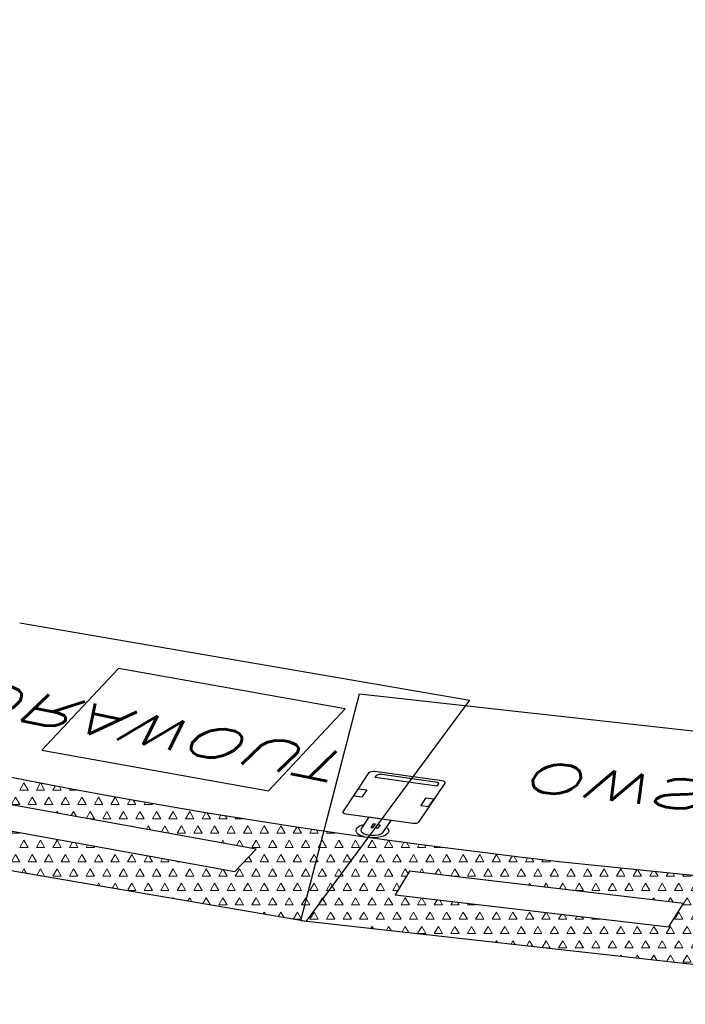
# Model space of a CAD drawing. Extents: x -82582065 to 310651827, y -37687100 to 142977471.
# Tile 81 of 122: x 3943313 to 4980720, y -11007888 to -9472655. Entities that reach past the tile are written whole.
import ezdxf
from ezdxf.enums import TextEntityAlignment as Align

# ---------------------------------------------------------------- set-up
doc = ezdxf.new("R2010")
doc.units = 0
doc.header["$LTSCALE"] = 100
doc.header["$MEASUREMENT"] = 0
doc.linetypes.add('HIDDEN', pattern=[0.375, 0.25, -0.125])
doc.layers.add('AM_8', color=1, linetype='Continuous', lineweight=15)
for name, color, linetype in [('DIM', 2, 'Continuous'), ('PNLTXT', 7, 'Continuous'), ('WALL', 4, 'Continuous'), ('WALLH', 2, 'Continuous')]:
    doc.layers.add(name, color=color, linetype=linetype)
doc.styles.add('ROMANC', font='ROMANC.SHX')
doc.styles.add('ROMANS', font='romans')
doc.dimstyles.new('GS', dxfattribs={"dimscale": 100, "dimtxt": 2.5, "dimasz": 3, "dimexe": 1, "dimexo": 1, "dimgap": 1, "dimtad": 1, "dimdec": 0, "dimzin": 0, "dimdsep": 46, "dimtxsty": 'ROMANS', "dimcen": 0.09, "dimclrd": 4, "dimclre": 8, "dimclrt": 3, "dimadec": 0, "dimazin": 0, "dimtfac": 1, "dimtdec": 0, "dimtofl": 0, "dimtmove": 0, "dimatfit": 3, "dimfxl": 1, "dimtolj": 1, "dimtzin": 0, "dimarcsym": 0})
doc.dimstyles.new('STANDARD$0', dxfattribs={"dimtxt": 250, "dimasz": 200, "dimexe": 0, "dimexo": 0, "dimgap": 100, "dimtad": 1, "dimdec": 0, "dimlfac": 0.01, "dimzin": 0, "dimdsep": 46, "dimtxsty": 'ROMANS', "dimcen": 0.09, "dimclrd": 4, "dimclre": 8, "dimclrt": 3, "dimadec": 0, "dimazin": 0, "dimtfac": 1, "dimtdec": 0, "dimtmove": 0, "dimatfit": 3, "dimfxl": 1, "dimtolj": 1, "dimtzin": 0, "dimarcsym": 0})
pattern_1 = [(59.99999999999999, (2001.519523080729, 59610.15773752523), (-18.74999996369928, 32.47595262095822), [18.75, -18.75]), (120, (2001.519523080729, 59610.15773752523), (-37.49999996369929, 2.095823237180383e-08), [18.74999999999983, -18.74999999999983]), (0, (1992.144523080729, 59626.39571382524), (18.75, 32.4759526), [18.75, -18.75])]

# ---------------------------------------------------------------- blocks, each defined once
blk = doc.blocks.new('*D179')
at = {"layer": 'Defpoints', "color": 0, "linetype": 'Continuous', "transparency": 16777216}
for p in [(119148.4294232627, 39244.80395077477), (119148.4294185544, 27244.48555021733), (119148.4294185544, 27244.48555021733)]:
    blk.add_point(p, dxfattribs=at)
at = {"layer": 'DIM', "linetype": 'Continuous', "lineweight": -2, "transparency": 16777216}
blk.add_line((119148.4294232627, 39244.80395077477), (119148.4294185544, 39244.80395077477), dxfattribs=at)
at = {"layer": 'DIM', "color": 4, "linetype": 'Continuous', "lineweight": -2, "transparency": 16777216}
blk.add_line((119148.4294185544, 38844.80395077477), (119148.4294185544, 27644.48555021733), dxfattribs=at)
at = {"layer": 'DIM', "color": 4, "linetype": 'Continuous', "transparency": 16777216}
for points in [[(119081.7627518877, 38844.80395077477), (119215.096085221, 38844.80395077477), (119148.4294185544, 39244.80395077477)], [(119081.7627518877, 27644.48555021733), (119215.096085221, 27644.48555021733), (119148.4294185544, 27244.48555021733)]]:
    blk.add_solid(points, dxfattribs=at)
at = {"layer": 'DIM', "linetype": 'Continuous', "transparency": 16777216, "insert": (118748.4294185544, 33244.64475049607), "char_height": 500, "attachment_point": 5, "rotation": 90, "style": 'ROMANC'}
blk.add_mtext('\\A1;12000', dxfattribs=at)
blk = doc.blocks.new('*D185')
at = {"color": 1, "lineweight": -2, "transparency": 16777216}
for p, q in [((98708.01716920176, 33868.98947095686), (98371.7231660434, 33736.80438293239)), ((98387.51929139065, 33700.03421942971), (98572.54542384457, 33229.30654733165)), ((98797.2367933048, 32657.66596941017), (98616.20420314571, 33118.23361252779)), ((99147.00020696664, 32752.16634593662), (98810.70620380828, 32619.98125791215))]:
    blk.add_line(p, q, dxfattribs=at)
at = {"color": 1, "transparency": 16777216}
for points in [[(98393.72386430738, 33702.47301408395), (98381.31471847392, 33697.59542477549), (98372.88652346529, 33737.26165693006)], [(98803.44136622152, 32660.1047640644), (98791.03222038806, 32655.22717475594), (98811.86956123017, 32620.43853190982)]]:
    blk.add_solid(points, dxfattribs=at)
at = {"layer": 'Defpoints', "color": 0, "transparency": 16777216}
for p in [(98709.87854107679, 33869.72110935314), (99148.86157884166, 32752.8979843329), (98811.86956123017, 32620.43853190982)]:
    blk.add_point(p, dxfattribs=at)
at = {"color": 3, "transparency": 16777216, "insert": (98594.37481349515, 33173.77007992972), "char_height": 80, "attachment_point": 5, "rotation": 291.458006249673, "style": 'ROMANS'}
blk.add_mtext('12', dxfattribs=at)
blk = doc.blocks.new('*D183')
at = {"layer": 'Defpoints', "color": 0, "transparency": 16777216}
for p in [(102132.5305390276, 36899.60568941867), (102053.7197539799, 34620.72110933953), (102149.6368370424, 34620.72110933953)]:
    blk.add_point(p, dxfattribs=at)
at = {"layer": 'WALL', "color": 8, "lineweight": -2, "transparency": 16777216}
for p, q in [((102232.5305390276, 36899.60568941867), (102249.6368370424, 36899.60568941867)), ((102153.7197539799, 34620.72110933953), (102249.6368370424, 34620.72110933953))]:
    blk.add_line(p, q, dxfattribs=at)
at = {"layer": 'WALL', "color": 4, "lineweight": -2, "transparency": 16777216}
blk.add_line((102149.6368370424, 36599.60568941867), (102149.6368370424, 34920.72110933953), dxfattribs=at)
at = {"layer": 'WALL', "color": 4, "transparency": 16777216}
for points in [[(102099.6368370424, 36599.60568941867), (102199.6368370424, 36599.60568941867), (102149.6368370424, 36899.60568941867)], [(102099.6368370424, 34920.72110933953), (102199.6368370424, 34920.72110933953), (102149.6368370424, 34620.72110933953)]]:
    blk.add_solid(points, dxfattribs=at)
at = {"layer": 'WALL', "color": 3, "transparency": 16777216, "insert": (101924.6368370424, 35961.66539136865), "char_height": 250, "attachment_point": 5, "rotation": 90, "style": 'ROMANS'}
blk.add_mtext('\\A1;2000', dxfattribs=at)
blk = doc.blocks.new('*D184')
at = {"layer": 'Defpoints', "color": 0, "transparency": 16777216}
for p in [(105670.0027393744, 35072.77286541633), (98658.00273937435, 33869.72110934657), (105670.0027393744, 33869.72110934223)]:
    blk.add_point(p, dxfattribs=at)
at = {"layer": 'WALL', "color": 8, "lineweight": -2, "transparency": 16777216}
for p, q in [((98658.00273937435, 33969.72110934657), (98658.00273937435, 35172.77286541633)), ((105670.0027393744, 33969.72110934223), (105670.0027393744, 35172.77286541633))]:
    blk.add_line(p, q, dxfattribs=at)
at = {"layer": 'WALL', "color": 4, "lineweight": -2, "transparency": 16777216}
blk.add_line((98958.00273937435, 35072.77286541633), (105370.0027393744, 35072.77286541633), dxfattribs=at)
at = {"layer": 'WALL', "color": 4, "transparency": 16777216}
for points in [[(98958.00273937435, 35122.77286541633), (98958.00273937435, 35022.77286541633), (98658.00273937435, 35072.77286541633)], [(105370.0027393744, 35122.77286541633), (105370.0027393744, 35022.77286541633), (105670.0027393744, 35072.77286541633)]]:
    blk.add_solid(points, dxfattribs=at)
at = {"layer": 'WALL', "color": 3, "transparency": 16777216, "insert": (102334.0027393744, 35297.77286541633), "char_height": 250, "attachment_point": 5, "style": 'ROMANS'}
blk.add_mtext('\\A1;7000', dxfattribs=at)
blk = doc.blocks.new('*D181')
at = {"layer": 'Defpoints', "color": 0, "transparency": 16777216}
for p in [(102562.7475536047, 33446.46194155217), (102189.9406402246, 31446.46194155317), (102569.4142202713, 31446.46194155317)]:
    blk.add_point(p, dxfattribs=at)
at = {"layer": 'WALL', "color": 8, "lineweight": -2, "transparency": 16777216}
for p, q in [((102462.7475536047, 33446.46194155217), (102089.9406402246, 33446.46194155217)), ((102469.4142202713, 31446.46194155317), (102089.9406402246, 31446.46194155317))]:
    blk.add_line(p, q, dxfattribs=at)
at = {"layer": 'WALL', "color": 4, "lineweight": -2, "transparency": 16777216}
blk.add_line((102189.9406402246, 33146.46194155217), (102189.9406402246, 31746.46194155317), dxfattribs=at)
at = {"layer": 'WALL', "color": 4, "transparency": 16777216}
for points in [[(102139.9406402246, 33146.46194155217), (102239.9406402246, 33146.46194155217), (102189.9406402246, 33446.46194155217)], [(102139.9406402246, 31746.46194155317), (102239.9406402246, 31746.46194155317), (102189.9406402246, 31446.46194155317)]]:
    blk.add_solid(points, dxfattribs=at)
at = {"layer": 'WALL', "color": 3, "transparency": 16777216, "insert": (101964.9406402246, 32378.29791600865), "char_height": 250, "attachment_point": 5, "rotation": 90, "style": 'ROMANS'}
blk.add_mtext('\\A1;2000', dxfattribs=at)
blk = doc.blocks.new('*D220')
at = {"layer": 'Defpoints', "color": 0, "transparency": 16777216}
for p in [(103632.5305389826, 31446.46194155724), (103632.530538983, 30696.46194155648), (104134.6909806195, 30696.46194155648)]:
    blk.add_point(p, dxfattribs=at)
at = {"layer": 'WALLH', "color": 4, "lineweight": -2, "transparency": 16777216}
for p, q in [((104134.6909806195, 31746.46194155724), (104134.6909806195, 32046.46194155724)), ((104134.6909806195, 30396.46194155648), (104134.6909806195, 30096.46194155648))]:
    blk.add_line(p, q, dxfattribs=at)
at = {"layer": 'WALLH', "color": 8, "lineweight": -2, "transparency": 16777216}
for p, q in [((103732.5305389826, 31446.46194155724), (104234.6909806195, 31446.46194155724)), ((103732.530538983, 30696.46194155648), (104234.6909806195, 30696.46194155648))]:
    blk.add_line(p, q, dxfattribs=at)
at = {"layer": 'WALLH', "color": 4, "transparency": 16777216}
for points in [[(104084.6909806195, 31746.46194155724), (104184.6909806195, 31746.46194155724), (104134.6909806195, 31446.46194155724)], [(104084.6909806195, 30396.46194155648), (104184.6909806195, 30396.46194155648), (104134.6909806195, 30696.46194155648)]]:
    blk.add_solid(points, dxfattribs=at)
at = {"layer": 'WALLH', "color": 3, "transparency": 16777216, "insert": (103909.6909806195, 31071.46194155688), "char_height": 250, "attachment_point": 5, "rotation": 90, "style": 'ROMANS'}
blk.add_mtext('\\A1;750', dxfattribs=at)
blk = doc.blocks.new('*D226')
at = {"layer": 'Defpoints', "color": 0, "transparency": 16777216}
for p in [(96632.53053942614, 33895.51530178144), (96632.53053942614, 33895.51530178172), (98709.87854107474, 33869.72110934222)]:
    blk.add_point(p, dxfattribs=at)
at = {"layer": 'WALLH', "color": 8, "lineweight": -2, "transparency": 16777216}
for p, q in [((96632.53053942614, 33995.51530178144), (96632.53053942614, 33995.51530178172)), ((98709.87854107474, 33969.72110934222), (98709.87854107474, 33995.51530178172))]:
    blk.add_line(p, q, dxfattribs=at)
at = {"layer": 'WALLH', "color": 4, "lineweight": -2, "transparency": 16777216}
blk.add_line((98409.87854107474, 33895.51530178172), (96932.53053942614, 33895.51530178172), dxfattribs=at)
at = {"layer": 'WALLH', "color": 4, "transparency": 16777216}
for points in [[(96932.53053942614, 33945.51530178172), (96932.53053942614, 33845.51530178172), (96632.53053942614, 33895.51530178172)], [(98409.87854107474, 33945.51530178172), (98409.87854107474, 33845.51530178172), (98709.87854107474, 33895.51530178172)]]:
    blk.add_solid(points, dxfattribs=at)
at = {"layer": 'WALLH', "color": 3, "transparency": 16777216, "insert": (97671.20454025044, 34120.51530178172), "char_height": 250, "attachment_point": 5, "style": 'ROMANS'}
blk.add_mtext('\\A1;2077', dxfattribs=at)
blk = doc.blocks.new('*D229')
at = {"layer": 'Defpoints', "color": 0, "transparency": 16777216}
for p in [(95687.7468186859, 34146.21228561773), (95782.45828431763, 34146.21228561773), (95782.45828433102, 31776.21228561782)]:
    blk.add_point(p, dxfattribs=at)
at = {"layer": 'DIM', "color": 8, "lineweight": -2, "transparency": 16777216}
for p, q in [((95682.45828431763, 34146.21228561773), (95587.7468186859, 34146.21228561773)), ((95682.45828433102, 31776.21228561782), (95587.74681868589, 31776.21228561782))]:
    blk.add_line(p, q, dxfattribs=at)
at = {"layer": 'DIM', "color": 4, "lineweight": -2, "transparency": 16777216}
blk.add_line((95687.74681868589, 32026.21228561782), (95687.7468186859, 33896.21228561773), dxfattribs=at)
at = {"layer": 'DIM', "color": 4, "transparency": 16777216}
for points in [[(95646.08015201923, 33896.21228561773), (95729.41348535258, 33896.21228561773), (95687.7468186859, 34146.21228561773)], [(95646.08015201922, 32026.21228561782), (95729.41348535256, 32026.21228561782), (95687.74681868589, 31776.21228561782)]]:
    blk.add_solid(points, dxfattribs=at)
at = {"layer": 'DIM', "color": 3, "transparency": 16777216, "insert": (95480.60431868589, 32961.21228561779), "char_height": 250, "attachment_point": 5, "rotation": 90, "style": 'ROMANS'}
blk.add_mtext('\\A1;{\\H0.85714x;2370}', dxfattribs=at)
blk = doc.blocks.new('*D230')
at = {"layer": 'Defpoints', "color": 0, "transparency": 16777216}
for p in [(93212.53053926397, 33916.212285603), (96517.53053924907, 33679.74174487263), (93212.53053926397, 33625.23390964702)]:
    blk.add_point(p, dxfattribs=at)
at = {"layer": 'DIM', "color": 8, "lineweight": -2, "transparency": 16777216}
for p, q in [((93212.53053926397, 33816.212285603), (93212.53053926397, 33525.23390964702)), ((96517.53053924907, 33579.74174487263), (96517.53053924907, 33525.23390964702))]:
    blk.add_line(p, q, dxfattribs=at)
at = {"layer": 'DIM', "color": 4, "lineweight": -2, "transparency": 16777216}
blk.add_line((96267.53053924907, 33625.23390964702), (93462.53053926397, 33625.23390964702), dxfattribs=at)
at = {"layer": 'DIM', "color": 4, "transparency": 16777216}
for points in [[(93462.53053926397, 33666.90057631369), (93462.53053926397, 33583.56724298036), (93212.53053926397, 33625.23390964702)], [(96267.53053924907, 33666.90057631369), (96267.53053924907, 33583.56724298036), (96517.53053924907, 33625.23390964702)]]:
    blk.add_solid(points, dxfattribs=at)
at = {"layer": 'DIM', "color": 3, "transparency": 16777216, "insert": (94865.03053925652, 33832.37640964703), "char_height": 250, "attachment_point": 5, "style": 'ROMANS'}
blk.add_mtext('\\A1;{\\H0.85714x;3305}', dxfattribs=at)
blk = doc.blocks.new('*D239')
at = {"layer": 'Defpoints', "color": 0, "transparency": 16777216}
for p in [(109836.340872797, 34601.66865986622), (109836.340872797, 32801.66865986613), (109850.2942636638, 32801.66865986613)]:
    blk.add_point(p, dxfattribs=at)
at = {"layer": 'DIM', "color": 8, "lineweight": -2, "transparency": 16777216}
for p, q in [((109936.340872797, 34601.66865986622), (109950.2942636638, 34601.66865986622)), ((109936.340872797, 32801.66865986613), (109950.2942636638, 32801.66865986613))]:
    blk.add_line(p, q, dxfattribs=at)
at = {"layer": 'DIM', "color": 4, "lineweight": -2, "transparency": 16777216}
blk.add_line((109850.2942636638, 34351.66865986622), (109850.2942636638, 33051.66865986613), dxfattribs=at)
at = {"layer": 'DIM', "color": 4, "transparency": 16777216}
for points in [[(109808.6275969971, 34351.66865986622), (109891.9609303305, 34351.66865986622), (109850.2942636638, 34601.66865986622)], [(109808.6275969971, 33051.66865986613), (109891.9609303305, 33051.66865986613), (109850.2942636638, 32801.66865986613)]]:
    blk.add_solid(points, dxfattribs=at)
at = {"layer": 'DIM', "color": 3, "transparency": 16777216, "insert": (109625.2942636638, 33701.66865986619), "char_height": 250, "attachment_point": 5, "rotation": 90, "style": 'ROMANS'}
blk.add_mtext('\\A1;1800', dxfattribs=at)
blk = doc.blocks.new('*D240')
at = {"layer": 'Defpoints', "color": 0, "transparency": 16777216}
for p in [(110919.7905086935, 39226.900810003), (110677.3937498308, 34701.66865986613), (110919.7905086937, 34701.66865986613)]:
    blk.add_point(p, dxfattribs=at)
at = {"layer": 'DIM', "color": 8, "lineweight": -2, "transparency": 16777216}
for p, q in [((110819.7905086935, 39226.900810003), (110577.3937498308, 39226.900810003)), ((110819.7905086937, 34701.66865986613), (110577.3937498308, 34701.66865986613))]:
    blk.add_line(p, q, dxfattribs=at)
at = {"layer": 'DIM', "color": 4, "lineweight": -2, "transparency": 16777216}
blk.add_line((110677.3937498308, 38976.900810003), (110677.3937498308, 34951.66865986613), dxfattribs=at)
at = {"layer": 'DIM', "color": 4, "transparency": 16777216}
for points in [[(110635.7270831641, 38976.900810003), (110719.0604164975, 38976.900810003), (110677.3937498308, 39226.900810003)], [(110635.7270831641, 34951.66865986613), (110719.0604164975, 34951.66865986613), (110677.3937498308, 34701.66865986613)]]:
    blk.add_solid(points, dxfattribs=at)
at = {"layer": 'DIM', "color": 3, "transparency": 16777216, "insert": (110452.3937498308, 36964.28473493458), "char_height": 250, "attachment_point": 5, "rotation": 90, "style": 'ROMANS'}
blk.add_mtext('\\A1;4525', dxfattribs=at)
blk = doc.blocks.new('*D241')
at = {"layer": 'Defpoints', "color": 0, "transparency": 16777216}
for p in [(110987.7603129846, 32701.66865986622), (110788.8035883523, 28251.90005992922), (110987.7591182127, 28251.90005992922)]:
    blk.add_point(p, dxfattribs=at)
at = {"layer": 'DIM', "color": 8, "lineweight": -2, "transparency": 16777216}
for p, q in [((110887.7603129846, 32701.66865986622), (110688.8035883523, 32701.66865986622)), ((110887.7591182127, 28251.90005992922), (110688.8035883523, 28251.90005992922))]:
    blk.add_line(p, q, dxfattribs=at)
at = {"layer": 'DIM', "color": 4, "lineweight": -2, "transparency": 16777216}
blk.add_line((110788.8035883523, 32451.66865986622), (110788.8035883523, 28501.90005992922), dxfattribs=at)
at = {"layer": 'DIM', "color": 4, "transparency": 16777216}
for points in [[(110747.1369216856, 32451.66865986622), (110830.470255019, 32451.66865986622), (110788.8035883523, 32701.66865986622)], [(110747.1369216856, 28501.90005992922), (110830.470255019, 28501.90005992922), (110788.8035883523, 28251.90005992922)]]:
    blk.add_solid(points, dxfattribs=at)
at = {"layer": 'DIM', "color": 3, "transparency": 16777216, "insert": (110563.8035883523, 30476.78435989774), "char_height": 250, "attachment_point": 5, "rotation": 90, "style": 'ROMANS'}
blk.add_mtext('\\A1;4450', dxfattribs=at)
blk = doc.blocks.new('*D249')
at = {"layer": 'Defpoints', "color": 0, "transparency": 16777216}
for p in [(91617.5628943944, 35586.90084637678), (96517.53053925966, 35569.96349990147), (96517.53053925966, 34881.23507471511)]:
    blk.add_point(p, dxfattribs=at)
at = {"layer": 'WALLH', "color": 8, "lineweight": -2, "transparency": 16777216}
for p, q in [((91617.5628943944, 35486.90084637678), (91617.5628943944, 34781.23507471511)), ((96517.53053925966, 35469.96349990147), (96517.53053925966, 34781.23507471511))]:
    blk.add_line(p, q, dxfattribs=at)
at = {"layer": 'WALLH', "color": 4, "lineweight": -2, "transparency": 16777216}
blk.add_line((91917.5628943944, 34881.23507471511), (96217.53053925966, 34881.23507471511), dxfattribs=at)
at = {"layer": 'WALLH', "color": 4, "transparency": 16777216}
for points in [[(91917.5628943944, 34931.23507471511), (91917.5628943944, 34831.23507471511), (91617.5628943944, 34881.23507471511)], [(96217.53053925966, 34931.23507471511), (96217.53053925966, 34831.23507471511), (96517.53053925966, 34881.23507471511)]]:
    blk.add_solid(points, dxfattribs=at)
at = {"layer": 'WALLH', "color": 3, "transparency": 16777216, "insert": (94067.54671682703, 35106.23507471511), "char_height": 250, "attachment_point": 5, "style": 'ROMANS'}
blk.add_mtext('\\A1;4900', dxfattribs=at)
blk = doc.blocks.new('*D250')
at = {"layer": 'Defpoints', "color": 0, "transparency": 16777216}
for p in [(107957.5305389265, 34601.66865982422), (105691.4115281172, 33624.32567901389), (105707.4220183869, 33587.2029113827)]:
    blk.add_point(p, dxfattribs=at)
at = {"layer": 'WALLH', "color": 8, "lineweight": -2, "transparency": 16777216}
for p, q in [((107997.1328667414, 34509.84461269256), (108013.1433570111, 34472.72184506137)), ((105731.0138559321, 33532.50163188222), (105747.0243462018, 33495.37886425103))]:
    blk.add_line(p, q, dxfattribs=at)
at = {"layer": 'WALLH', "color": 4, "lineweight": -2, "transparency": 16777216}
blk.add_line((107698.0688878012, 34445.73890874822), (105982.8941597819, 33706.0098948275), dxfattribs=at)
at = {"layer": 'WALLH', "color": 4, "transparency": 16777216}
for points in [[(107678.2677238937, 34491.65093231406), (107717.8700517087, 34399.82688518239), (107973.5410291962, 34564.54589219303)], [(105963.0929958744, 33751.92191839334), (106002.6953236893, 33660.09787126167), (105707.4220183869, 33587.2029113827)]]:
    blk.add_solid(points, dxfattribs=at)
at = {"layer": 'WALLH', "color": 3, "transparency": 16777216, "insert": (106751.3762862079, 34282.47850783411), "char_height": 250, "attachment_point": 5, "rotation": 23.329808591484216, "style": 'ROMANS'}
blk.add_mtext('\\A1;2468', dxfattribs=at)
blk = doc.blocks.new('*D251')
at = {"layer": 'Defpoints', "color": 0, "transparency": 16777216}
for p in [(105630.3595833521, 33250.72086035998), (105620.5815166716, 33200.04909518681), (107957.5305389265, 32801.64961323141)]:
    blk.add_point(p, dxfattribs=at)
at = {"layer": 'WALLH', "color": 8, "lineweight": -2, "transparency": 16777216}
for p, q in [((105611.4122552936, 33152.53227263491), (105601.6341886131, 33101.86050746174)), ((107938.583210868, 32703.46102550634), (107928.8051441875, 32652.78926033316))]:
    blk.add_line(p, q, dxfattribs=at)
at = {"layer": 'WALLH', "color": 4, "lineweight": -2, "transparency": 16777216}
blk.add_line((107653.1867090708, 32807.81983223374), (105915.1472798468, 33143.20711101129), dxfattribs=at)
at = {"layer": 'WALLH', "color": 4, "transparency": 16777216}
for points in [[(105924.6209438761, 33192.30140487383), (105905.6736158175, 33094.11281714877), (105620.5815166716, 33200.04909518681)], [(107662.6603731, 32856.91412609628), (107643.7130450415, 32758.72553837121), (107947.752472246, 32750.97784805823)]]:
    blk.add_solid(points, dxfattribs=at)
at = {"layer": 'WALLH', "color": 3, "transparency": 16777216, "insert": (106826.7984825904, 33196.43779400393), "char_height": 250, "attachment_point": 5, "rotation": 349.07795294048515, "style": 'ROMANS'}
blk.add_mtext('\\A1;2370', dxfattribs=at)
blk = doc.blocks.new('*D254')
at = {"layer": 'Defpoints', "color": 0, "linetype": 'Continuous', "transparency": 16777216}
for p in [(25611.71421337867, 41272.59258661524), (25611.71420867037, 29272.2741860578), (25611.71420867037, 29272.2741860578)]:
    blk.add_point(p, dxfattribs=at)
at = {"layer": 'DIM', "linetype": 'Continuous', "lineweight": -2, "transparency": 16777216}
blk.add_line((25611.71421337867, 41272.59258661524), (25611.71420867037, 41272.59258661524), dxfattribs=at)
at = {"layer": 'DIM', "color": 4, "linetype": 'Continuous', "lineweight": -2, "transparency": 16777216}
blk.add_line((25611.71420867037, 40872.59258661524), (25611.71420867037, 29672.2741860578), dxfattribs=at)
at = {"layer": 'DIM', "color": 4, "linetype": 'Continuous', "transparency": 16777216}
for points in [[(25545.0475420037, 40872.59258661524), (25678.38087533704, 40872.59258661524), (25611.71420867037, 41272.59258661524)], [(25545.0475420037, 29672.2741860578), (25678.38087533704, 29672.2741860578), (25611.71420867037, 29272.2741860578)]]:
    blk.add_solid(points, dxfattribs=at)
at = {"layer": 'DIM', "linetype": 'Continuous', "transparency": 16777216, "insert": (25211.71420867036, 35272.43338633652), "char_height": 500, "attachment_point": 5, "rotation": 90, "style": 'ROMANC'}
blk.add_mtext('\\A1;12000', dxfattribs=at)
blk = doc.blocks.new('A$C291670A8')
for p, q in [((-500, 0), (500, 0)), ((-500, 0), (-425, -1200)), ((500, 0), (425, -1200)), ((-425, -1200), (425, -1200))]:
    blk.add_line(p, q)
blk = doc.blocks.new('A$C166273C7')
blk.add_lwpolyline([(33.51484912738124, -28.96049908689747), (50.95738277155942, -90.67677140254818), (0.4655785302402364, -104.9469948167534), (-16.97695511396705, -43.23072250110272), (-15.4971697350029, -42.81249882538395)])
for points in [[(5.494093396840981, -52.87205719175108), (10.21089829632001, -51.53897233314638), (15.54029967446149, -70.39579631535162), (10.82349477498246, -71.72888117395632)], [(20.89452297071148, -48.51951772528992), (16.17771807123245, -49.85260258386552), (21.50711944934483, -68.70942656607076), (26.22392434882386, -67.37634170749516)], [(146.9588466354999, -203.7343458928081), (128.2668578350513, -209.0171608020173), (117.3954078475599, -170.5511109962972), (136.0873966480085, -165.2682960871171)], [(-24.02330772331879, -252.0581001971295), (-5.331318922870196, -246.7752852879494), (-16.20276891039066, -208.3092354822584), (-34.89475771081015, -213.5920503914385)]]:
    blk.add_lwpolyline(points, close=True)
for points in [[(100.6453793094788, -76.63372377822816), (-51.09066684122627, -119.5180554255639, 0.4142135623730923), (-57.99400961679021, -131.8608208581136), (-0.01863654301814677, -336.9929412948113, 0.4142135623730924), (12.32412888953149, -343.8962840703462), (164.0601750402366, -301.0119524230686, 0.414213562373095), (170.9635178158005, -288.6691869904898), (112.9881447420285, -83.5370665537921, 0.414213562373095)], [(28.51773200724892, -328.92786299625), (149.4040092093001, -294.7624333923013, 0.414213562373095), (156.307351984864, -282.4196679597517), (153.4042268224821, -272.1476474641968), (13.27184141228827, -311.7524997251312), (16.17496657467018, -322.0245202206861, 0.414213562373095)]]:
    blk.add_lwpolyline(points, format="xyb", close=True)
for radius, start, end in [(37.00000000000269, 329.2748023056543, 238.909500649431), (25.46593749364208, 15.78159446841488, 195.7815944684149)]:
    blk.add_arc((9.008839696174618, -35.88649895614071), radius, start, end)
blk = doc.blocks.new('*D256')
at = {"layer": 'Defpoints', "color": 0, "transparency": 16777216}
for p in [(8595.815329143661, 38927.39432525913), (8517.004544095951, 36648.50974518), (8612.921627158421, 36648.50974518)]:
    blk.add_point(p, dxfattribs=at)
at = {"layer": 'WALL', "color": 8, "lineweight": -2, "transparency": 16777216}
for p, q in [((8695.815329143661, 38927.39432525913), (8712.921627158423, 38927.39432525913)), ((8617.004544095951, 36648.50974518), (8712.921627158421, 36648.50974518))]:
    blk.add_line(p, q, dxfattribs=at)
at = {"layer": 'WALL', "color": 4, "lineweight": -2, "transparency": 16777216}
blk.add_line((8612.921627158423, 38627.39432525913), (8612.921627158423, 36948.50974518), dxfattribs=at)
at = {"layer": 'WALL', "color": 4, "transparency": 16777216}
for points in [[(8562.921627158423, 38627.39432525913), (8662.921627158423, 38627.39432525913), (8612.921627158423, 38927.39432525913)], [(8562.921627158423, 36948.50974518), (8662.921627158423, 36948.50974518), (8612.921627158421, 36648.50974518)]]:
    blk.add_solid(points, dxfattribs=at)
at = {"layer": 'WALL', "color": 3, "transparency": 16777216, "insert": (8387.921627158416, 37989.45402720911), "char_height": 250, "attachment_point": 5, "rotation": 90, "style": 'ROMANS'}
blk.add_mtext('\\A1;2000', dxfattribs=at)
blk = doc.blocks.new('*D257')
at = {"layer": 'Defpoints', "color": 0, "transparency": 16777216}
for p in [(12133.28752949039, 37100.56150125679), (5121.287529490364, 35897.50974518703), (12133.28752949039, 35897.5097451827)]:
    blk.add_point(p, dxfattribs=at)
at = {"layer": 'WALL', "color": 8, "lineweight": -2, "transparency": 16777216}
for p, q in [((5121.287529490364, 35997.50974518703), (5121.287529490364, 37200.56150125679)), ((12133.28752949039, 35997.5097451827), (12133.28752949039, 37200.56150125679))]:
    blk.add_line(p, q, dxfattribs=at)
at = {"layer": 'WALL', "color": 4, "lineweight": -2, "transparency": 16777216}
blk.add_line((5421.287529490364, 37100.56150125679), (11833.28752949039, 37100.56150125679), dxfattribs=at)
at = {"layer": 'WALL', "color": 4, "transparency": 16777216}
for points in [[(5421.287529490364, 37150.56150125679), (5421.287529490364, 37050.56150125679), (5121.287529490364, 37100.56150125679)], [(11833.28752949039, 37150.56150125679), (11833.28752949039, 37050.56150125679), (12133.28752949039, 37100.56150125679)]]:
    blk.add_solid(points, dxfattribs=at)
at = {"layer": 'WALL', "color": 3, "transparency": 16777216, "insert": (8797.287529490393, 37325.56150125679), "char_height": 250, "attachment_point": 5, "style": 'ROMANS'}
blk.add_mtext('\\A1;7000', dxfattribs=at)
blk = doc.blocks.new('*D258')
at = {"layer": 'Defpoints', "color": 0, "transparency": 16777216}
for p in [(9026.032343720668, 35474.25057739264), (8653.225430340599, 33474.25057739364), (9032.69901038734, 33474.25057739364)]:
    blk.add_point(p, dxfattribs=at)
at = {"layer": 'WALL', "color": 8, "lineweight": -2, "transparency": 16777216}
for p, q in [((8926.032343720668, 35474.25057739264), (8553.225430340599, 35474.25057739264)), ((8932.69901038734, 33474.25057739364), (8553.225430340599, 33474.25057739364))]:
    blk.add_line(p, q, dxfattribs=at)
at = {"layer": 'WALL', "color": 4, "lineweight": -2, "transparency": 16777216}
blk.add_line((8653.225430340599, 35174.25057739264), (8653.225430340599, 33774.25057739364), dxfattribs=at)
at = {"layer": 'WALL', "color": 4, "transparency": 16777216}
for points in [[(8603.225430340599, 35174.25057739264), (8703.225430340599, 35174.25057739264), (8653.225430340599, 35474.25057739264)], [(8603.225430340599, 33774.25057739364), (8703.225430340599, 33774.25057739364), (8653.225430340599, 33474.25057739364)]]:
    blk.add_solid(points, dxfattribs=at)
at = {"layer": 'WALL', "color": 3, "transparency": 16777216, "insert": (8428.225430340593, 34406.08655184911), "char_height": 250, "attachment_point": 5, "rotation": 90, "style": 'ROMANS'}
blk.add_mtext('\\A1;2000', dxfattribs=at)
blk = doc.blocks.new('*D292')
at = {"layer": 'Defpoints', "color": 0, "transparency": 16777216}
for p in [(7095.815329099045, 32724.25057739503), (10095.81532909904, 32724.25057739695), (10095.81532909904, 31817.1382656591)]:
    blk.add_point(p, dxfattribs=at)
at = {"layer": 'WALLH', "color": 8, "lineweight": -2, "transparency": 16777216}
for p, q in [((7095.815329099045, 32624.25057739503), (7095.815329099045, 31717.1382656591)), ((10095.81532909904, 32624.25057739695), (10095.81532909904, 31717.1382656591))]:
    blk.add_line(p, q, dxfattribs=at)
at = {"layer": 'WALLH', "color": 4, "lineweight": -2, "transparency": 16777216}
blk.add_line((7395.815329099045, 31817.1382656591), (9795.815329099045, 31817.1382656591), dxfattribs=at)
at = {"layer": 'WALLH', "color": 4, "transparency": 16777216}
for points in [[(7395.815329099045, 31867.1382656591), (7395.815329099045, 31767.1382656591), (7095.815329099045, 31817.1382656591)], [(9795.815329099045, 31867.1382656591), (9795.815329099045, 31767.1382656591), (10095.81532909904, 31817.1382656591)]]:
    blk.add_solid(points, dxfattribs=at)
at = {"layer": 'WALLH', "color": 3, "transparency": 16777216, "insert": (9119.035900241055, 32042.1382656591), "char_height": 250, "attachment_point": 5, "style": 'ROMANS'}
blk.add_mtext('\\A1;3000', dxfattribs=at)
blk = doc.blocks.new('*D294')
at = {"layer": 'Defpoints', "color": 0, "transparency": 16777216}
for p in [(10095.81532909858, 33474.2505773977), (10095.81532909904, 32724.25057739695), (10597.97577073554, 32724.25057739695)]:
    blk.add_point(p, dxfattribs=at)
at = {"layer": 'WALLH', "color": 4, "lineweight": -2, "transparency": 16777216}
for p, q in [((10597.97577073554, 33774.2505773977), (10597.97577073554, 34074.2505773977)), ((10597.97577073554, 32424.25057739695), (10597.97577073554, 32124.25057739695))]:
    blk.add_line(p, q, dxfattribs=at)
at = {"layer": 'WALLH', "color": 8, "lineweight": -2, "transparency": 16777216}
for p, q in [((10195.81532909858, 33474.2505773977), (10697.97577073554, 33474.2505773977)), ((10195.81532909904, 32724.25057739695), (10697.97577073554, 32724.25057739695))]:
    blk.add_line(p, q, dxfattribs=at)
at = {"layer": 'WALLH', "color": 4, "transparency": 16777216}
for points in [[(10547.97577073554, 33774.2505773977), (10647.97577073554, 33774.2505773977), (10597.97577073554, 33474.2505773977)], [(10547.97577073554, 32424.25057739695), (10647.97577073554, 32424.25057739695), (10597.97577073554, 32724.25057739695)]]:
    blk.add_solid(points, dxfattribs=at)
at = {"layer": 'WALLH', "color": 3, "transparency": 16777216, "insert": (10372.97577073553, 33099.25057739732), "char_height": 250, "attachment_point": 5, "rotation": 90, "style": 'ROMANS'}
blk.add_mtext('\\A1;750', dxfattribs=at)
blk = doc.blocks.new('*D313')
at = {"layer": 'Defpoints', "color": 0, "transparency": 16777216}
for p in [(16299.62566291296, 36629.45729570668), (16299.62566291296, 34829.4572957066), (16313.57905377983, 34829.4572957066)]:
    blk.add_point(p, dxfattribs=at)
at = {"layer": 'DIM', "color": 8, "lineweight": -2, "transparency": 16777216}
for p, q in [((16399.62566291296, 36629.45729570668), (16413.57905377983, 36629.45729570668)), ((16399.62566291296, 34829.45729570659), (16413.57905377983, 34829.45729570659))]:
    blk.add_line(p, q, dxfattribs=at)
at = {"layer": 'DIM', "color": 4, "lineweight": -2, "transparency": 16777216}
blk.add_line((16313.57905377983, 36379.45729570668), (16313.57905377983, 35079.4572957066), dxfattribs=at)
at = {"layer": 'DIM', "color": 4, "transparency": 16777216}
for points in [[(16271.91238711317, 36379.45729570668), (16355.2457204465, 36379.45729570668), (16313.57905377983, 36629.45729570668)], [(16271.91238711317, 35079.4572957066), (16355.2457204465, 35079.4572957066), (16313.57905377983, 34829.4572957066)]]:
    blk.add_solid(points, dxfattribs=at)
at = {"layer": 'DIM', "color": 3, "transparency": 16777216, "insert": (16088.57905377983, 35729.45729570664), "char_height": 250, "attachment_point": 5, "rotation": 90, "style": 'ROMANS'}
blk.add_mtext('\\A1;1800', dxfattribs=at)
blk = doc.blocks.new('*D315')
at = {"layer": 'Defpoints', "color": 0, "transparency": 16777216}
for p in [(17451.04510310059, 34729.45729570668), (17252.0883784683, 30279.68869576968), (17451.04390832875, 30279.68869576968)]:
    blk.add_point(p, dxfattribs=at)
at = {"layer": 'DIM', "color": 8, "lineweight": -2, "transparency": 16777216}
for p, q in [((17351.04510310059, 34729.45729570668), (17152.0883784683, 34729.45729570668)), ((17351.04390832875, 30279.68869576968), (17152.0883784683, 30279.68869576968))]:
    blk.add_line(p, q, dxfattribs=at)
at = {"layer": 'DIM', "color": 4, "lineweight": -2, "transparency": 16777216}
blk.add_line((17252.0883784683, 34479.45729570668), (17252.0883784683, 30529.68869576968), dxfattribs=at)
at = {"layer": 'DIM', "color": 4, "transparency": 16777216}
for points in [[(17210.42171180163, 34479.45729570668), (17293.75504513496, 34479.45729570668), (17252.0883784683, 34729.45729570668)], [(17210.42171180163, 30529.68869576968), (17293.75504513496, 30529.68869576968), (17252.0883784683, 30279.68869576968)]]:
    blk.add_solid(points, dxfattribs=at)
at = {"layer": 'DIM', "color": 3, "transparency": 16777216, "insert": (17027.08837846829, 32504.57299573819), "char_height": 250, "attachment_point": 5, "rotation": 90, "style": 'ROMANS'}
blk.add_mtext('\\A1;4450', dxfattribs=at)
blk = doc.blocks.new('*D324')
at = {"layer": 'Defpoints', "color": 0, "transparency": 16777216}
for p in [(14420.81532904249, 36629.45729566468), (12154.69631823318, 35652.11431485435), (12170.7068085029, 35614.99154722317)]:
    blk.add_point(p, dxfattribs=at)
at = {"layer": 'WALLH', "color": 8, "lineweight": -2, "transparency": 16777216}
for p, q in [((14460.41765685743, 36537.63324853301), (14476.42814712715, 36500.51048090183)), ((12194.29864604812, 35560.29026772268), (12210.30913631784, 35523.1675000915))]:
    blk.add_line(p, q, dxfattribs=at)
at = {"layer": 'WALLH', "color": 4, "lineweight": -2, "transparency": 16777216}
blk.add_line((14161.35367791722, 36473.52754458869), (12446.1789498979, 35733.79853066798), dxfattribs=at)
at = {"layer": 'WALLH', "color": 4, "transparency": 16777216}
for points in [[(14141.55251400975, 36519.43956815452), (14181.15484182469, 36427.61552102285), (14436.82581931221, 36592.3345280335)], [(12426.37778599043, 35779.71055423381), (12465.98011380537, 35687.88650710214), (12170.7068085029, 35614.99154722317)]]:
    blk.add_solid(points, dxfattribs=at)
at = {"layer": 'WALLH', "color": 3, "transparency": 16777216, "insert": (13214.66107632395, 36310.26714367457), "char_height": 250, "attachment_point": 5, "rotation": 23.329808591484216, "style": 'ROMANS'}
blk.add_mtext('\\A1;2468', dxfattribs=at)
blk = doc.blocks.new('*D325')
at = {"layer": 'Defpoints', "color": 0, "transparency": 16777216}
for p in [(12093.64437346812, 35278.50949620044), (12083.86630678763, 35227.83773102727), (14420.81532904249, 34829.43824907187)]:
    blk.add_point(p, dxfattribs=at)
at = {"layer": 'WALLH', "color": 8, "lineweight": -2, "transparency": 16777216}
for p, q in [((12074.69704540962, 35180.32090847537), (12064.91897872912, 35129.6491433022)), ((14401.86800098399, 34731.2496613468), (14392.08993430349, 34680.57789617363))]:
    blk.add_line(p, q, dxfattribs=at)
at = {"layer": 'WALLH', "color": 4, "lineweight": -2, "transparency": 16777216}
blk.add_line((14116.47149918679, 34835.60846807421), (12378.43206996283, 35170.99574685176), dxfattribs=at)
at = {"layer": 'WALLH', "color": 4, "transparency": 16777216}
for points in [[(12387.90573399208, 35220.0900407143), (12368.95840593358, 35121.90145298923), (12083.86630678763, 35227.83773102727)], [(14125.94516321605, 34884.70276193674), (14106.99783515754, 34786.51417421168), (14411.037262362, 34778.7664838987)]]:
    blk.add_solid(points, dxfattribs=at)
at = {"layer": 'WALLH', "color": 3, "transparency": 16777216, "insert": (13290.08327270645, 35224.22642984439), "char_height": 250, "attachment_point": 5, "rotation": 349.07795294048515, "style": 'ROMANS'}
blk.add_mtext('\\A1;2370', dxfattribs=at)
blk = doc.blocks.new('CCR LAYOUT 1X250 MW ROURKELA')
at = {"layer": 'AM_8'}
h = blk.add_hatch(dxfattribs=at)
h.set_pattern_fill('TRIANG', color=256, scale=100, style=0)
h.set_pattern_definition(pattern_1)
edge = h.paths.add_edge_path()
edge.add_line((7245.817486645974, 36097.47097958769), (7161.007531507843, 36545.07293317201))
edge.add_line((7161.007531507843, 36545.07293317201), (6192.014813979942, 36297.98365097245))
edge.add_line((6192.014813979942, 36297.98365097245), (6331.53699804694, 35865.54173920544))
edge.add_arc((8652.933925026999, 28632.4825454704), 7596.448445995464, 100.67474399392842, 107.79364934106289, ccw=False)
h.paths.add_polyline_path([(6392.760434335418, 36161.91491004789), (7012.060722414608, 36327.85592211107), (7044.687357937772, 36206.09166065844), (6425.387069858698, 36040.15064859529)], flags=16)
h = blk.add_hatch(dxfattribs=at)
h.set_pattern_fill('TRIANG', color=256, scale=100, style=0)
h.set_pattern_definition(pattern_1)
edge = h.paths.add_edge_path()
edge.add_arc((5389.209374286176, 35436.6781458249), 50.00000000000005, 114.72983839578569, 182.8046612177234, ccw=False)
edge.add_arc((8652.933925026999, 28632.48254547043), 7596.448445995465, 107.7936493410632, 115.61944197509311, ccw=False)
edge.add_line((6331.536998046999, 35865.54173920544), (6192.01481398, 36297.98365097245))
edge.add_line((6192.014813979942, 36297.98365097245), (5173.163331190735, 35897.5097451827))
edge.add_arc((6410.146100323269, 35665.96130339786), 1258.467739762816, 169.397609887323, 219.1098693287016)
edge.add_arc((5451.5202945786, 34924.41136772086), 55.27090800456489, 251.1398531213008, 376.3658872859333)
edge.add_arc((6301.908178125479, 35481.39099366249), 963.7933821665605, 182.8046612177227, 214.1765489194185, ccw=False)
h.paths.add_polyline_path([(6030.287837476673, 36041.50402280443), (6078.528773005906, 35925.04010198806), (5486.18633318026, 35679.68382984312), (5437.945397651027, 35796.14775065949)], flags=16)
for p, q in [((5173.163331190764, 35897.5097451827), (6192.014813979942, 36297.98365097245)), ((6192.014813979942, 36297.98365097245), (6561.196406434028, 35153.72408610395)), ((5543.31532911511, 34753.63161183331), (6561.196406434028, 35153.72408610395))]:
    blk.add_line(p, q)
for points in [[(6392.760434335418, 36161.91491004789), (7012.060722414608, 36327.85592211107), (7044.687357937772, 36206.09166065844), (6425.387069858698, 36040.15064859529)], [(5437.945397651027, 35796.14775065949), (6030.287837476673, 36041.50402280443), (6078.528773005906, 35925.04010198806), (5486.18633318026, 35679.68382984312)]]:
    blk.add_lwpolyline(points, close=True)
at = {"color": 1, "linetype": 'HIDDEN', "ltscale": 150}
blk.add_lwpolyline([(6279.738652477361, 35199.20726967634), (5766.926881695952, 34989.58835891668), (5593.631825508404, 35413.53744017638), (6106.443596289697, 35623.15635093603)], close=True, dxfattribs=at)
blk.add_arc((8652.933925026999, 28632.48254547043), 7596.448445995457, 64.40907734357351, 115.6312298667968)
for name, p, rotation in [('A$C291670A8', (6676.511172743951, 36421.52829207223), 14.30533749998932), ('A$C166273C7', (6331.812513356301, 35865.47218294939), 2.100077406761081)]:
    blk.add_blockref(name, p, dxfattribs=dict(rotation=rotation))
at = {"color": 3, "style": 'ROMANS', "width": 0.8, "flags": 13}
for p in [(171893.1140430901, 2461.572955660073), (171893.1140430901, 1837.572955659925), (171893.1140430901, 1213.572955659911), (171893.1140430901, 589.5729556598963)]:
    blk.add_attdef('21.02.17', text='', height=300, dxfattribs=at).set_placement(p, align=Align.MIDDLE_LEFT)
at = {"color": 3, "style": 'ROMANS', "flags": 13}
blk.add_attdef('SB', text='', height=300, dxfattribs=at).set_placement((165850.9166681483, 1873.931600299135), align=Align.MIDDLE_LEFT)
for tag, p in [('1', (165450.95595955, -4817.796256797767)), ('1', (167309.9519661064, -4817.796256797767)), ('00', (171002.1917589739, -4817.796256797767))]:
    blk.add_attdef(tag, p, '', height=300, dxfattribs=at)
at = {"layer": 'PNLTXT', "style": 'ROMANS'}
for s, rotation, p in [('OWS', 15.25847595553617, (6710.035640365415, 35471.78986688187)), ('DRAWOUT', 24.25847595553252, (5462.367851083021, 35058.54894948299))]:
    blk.add_text(s, height=150, rotation=rotation, dxfattribs=at).set_placement(p)
dim = blk.add_linear_dim(base=(98811.86956123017, 32620.43853190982), p1=(98709.87854107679, 33869.72110935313), p2=(99148.86157884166, 32752.89798433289), angle=291.45800624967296, dimstyle='STANDARD$0', override={"dimtxt": 80, "dimasz": 40, "dimexe": 1.25, "dimexo": 2, "dimgap": 0.625, "dimtad": 0, "dimzin": 8, "dimsah": 1, "dimcen": 2.5, "dimclrd": 1, "dimclre": 1, "dimtdec": 2, "dimtolj": 0, "dimtzin": 8})
dim.commit()
dim.dimension.update_dxf_attribs({"geometry": '*D185', "text_midpoint": (98594.37481349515, 33173.77007992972), "dimtype": 161})
at = {"layer": 'DIM', "linetype": 'Continuous'}
for base, p1, p2, picture, middle in [((25611.71420867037, 29272.2741860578), (25611.71421337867, 41272.59258661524), (25611.71420867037, 29272.2741860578), '*D254', (25211.71420867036, 35272.43338633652)), ((119148.4294185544, 27244.48555021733), (119148.4294232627, 39244.80395077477), (119148.4294185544, 27244.48555021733), '*D179', (118748.4294185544, 33244.64475049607))]:
    dim = blk.add_linear_dim(base=base, p1=p1, p2=p2, angle=90, text='12000', dimstyle='STANDARD$0', override={"dimscale": 100, "dimtxt": 5, "dimasz": 4, "dimgap": 1.5, "dimtxsty": 'ROMANC', "dimclrd": 4, "dimclre": 256, "dimclrt": 256, "dimtix": 1}, dxfattribs=at)
    dim.commit()
    dim.dimension.update_dxf_attribs({"geometry": picture, "text_midpoint": middle})
at = {"layer": 'DIM'}
for base, p1, p2, picture, middle in [((110677.3937498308, 34701.66865986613), (110919.7905086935, 39226.900810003), (110919.7905086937, 34701.66865986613), '*D240', (110452.3937498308, 36964.28473493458)), ((16313.57905377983, 34829.4572957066), (16299.62566291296, 36629.45729570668), (16299.62566291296, 34829.4572957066), '*D313', (16088.57905377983, 35729.45729570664)), ((17252.0883784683, 30279.68869576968), (17451.04510310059, 34729.45729570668), (17451.04390832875, 30279.68869576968), '*D315', (17027.08837846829, 32504.57299573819)), ((109850.2942636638, 32801.66865986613), (109836.340872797, 34601.66865986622), (109836.340872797, 32801.66865986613), '*D239', (109625.2942636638, 33701.66865986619)), ((110788.8035883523, 28251.90005992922), (110987.7603129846, 32701.66865986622), (110987.7591182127, 28251.90005992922), '*D241', (110563.8035883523, 30476.78435989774))]:
    dim = blk.add_linear_dim(base=base, p1=p1, p2=p2, angle=90, dimstyle='GS', override={"dimasz": 2.5}, dxfattribs=at)
    dim.commit()
    dim.dimension.update_dxf_attribs({"geometry": picture, "text_midpoint": middle})
dim = blk.add_linear_dim(base=(95687.7468186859, 34146.21228561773), p1=(95782.45828433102, 31776.21228561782), p2=(95782.45828431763, 34146.21228561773), angle=90, text='{\\H0.85714x;<>}', dimstyle='GS', override={"dimasz": 2.5}, dxfattribs=at)
dim.commit()
dim.dimension.update_dxf_attribs({"geometry": '*D229', "text_midpoint": (95480.60431868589, 32961.21228561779)})
dim = blk.add_linear_dim(base=(93212.53053926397, 33625.23390964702), p1=(96517.53053924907, 33679.74174487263), p2=(93212.53053926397, 33916.212285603), text='{\\H0.85714x;<>}', dimstyle='GS', override={"dimasz": 2.5}, dxfattribs=at)
dim.commit()
dim.dimension.update_dxf_attribs({"geometry": '*D230', "text_midpoint": (94865.03053925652, 33832.37640964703)})
at = {"layer": 'WALL'}
for base, p1, p2, picture, middle in [((8612.921627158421, 36648.50974518), (8595.815329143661, 38927.39432525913), (8517.004544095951, 36648.50974518), '*D256', (8612.921627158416, 37989.45402720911)), ((102149.6368370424, 34620.72110933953), (102132.5305390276, 36899.60568941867), (102053.7197539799, 34620.72110933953), '*D183', (102149.6368370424, 35961.66539136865))]:
    dim = blk.add_linear_dim(base=base, p1=p1, p2=p2, angle=90, text='2000', dimstyle='GS', dxfattribs=at)
    dim.commit()
    dim.dimension.update_dxf_attribs({"geometry": picture, "text_midpoint": middle, "dimtype": 160})
for base, p1, p2, picture, middle in [((12133.28752949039, 37100.56150125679), (5121.287529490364, 35897.50974518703), (12133.28752949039, 35897.5097451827), '*D257', (8797.287529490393, 37100.56150125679)), ((105670.0027393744, 35072.77286541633), (98658.00273937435, 33869.72110934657), (105670.0027393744, 33869.72110934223), '*D184', (102334.0027393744, 35072.77286541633))]:
    dim = blk.add_linear_dim(base=base, p1=p1, p2=p2, text='7000', dimstyle='GS', dxfattribs=at)
    dim.commit()
    dim.dimension.update_dxf_attribs({"geometry": picture, "text_midpoint": middle, "dimtype": 160})
for base, p1, p2, picture, middle in [((8653.225430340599, 33474.25057739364), (9026.032343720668, 35474.25057739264), (9032.69901038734, 33474.25057739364), '*D258', (8653.225430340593, 34406.08655184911)), ((102189.9406402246, 31446.46194155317), (102562.7475536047, 33446.46194155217), (102569.4142202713, 31446.46194155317), '*D181', (102189.9406402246, 32378.29791600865))]:
    dim = blk.add_linear_dim(base=base, p1=p1, p2=p2, angle=90, dimstyle='GS', dxfattribs=at)
    dim.commit()
    dim.dimension.update_dxf_attribs({"geometry": picture, "text_midpoint": middle, "dimtype": 160})
at = {"layer": 'WALLH'}
for p1, p2, distance, picture, middle in [((14420.8153290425, 36629.45729566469), (12154.69631823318, 35652.11431485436), 40.42815448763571, '*D324', (13214.66107632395, 36310.26714367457)), ((14420.8153290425, 34829.43824907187), (12093.64437346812, 35278.50949620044), 51.60657297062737, '*D325', (13290.08327270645, 35224.22642984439)), ((107957.5305389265, 34601.66865982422), (105691.4115281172, 33624.32567901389), 40.42815448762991, '*D250', (106751.3762862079, 34282.47850783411)), ((107957.5305389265, 32801.64961323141), (105630.3595833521, 33250.72086035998), 51.60657297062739, '*D251', (106826.7984825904, 33196.43779400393))]:
    dim = blk.add_aligned_dim(p1=p1, p2=p2, distance=distance, dimstyle='GS', dxfattribs=at)
    dim.commit()
    dim.dimension.update_dxf_attribs({"geometry": picture, "text_midpoint": middle})
for base, p1, p2, picture, middle in [((96517.53053925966, 34881.23507471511), (91617.5628943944, 35586.90084637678), (96517.53053925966, 35569.96349990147), '*D249', (94067.54671682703, 35106.23507471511)), ((96632.53053942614, 33895.51530178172), (98709.87854107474, 33869.72110934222), (96632.53053942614, 33895.51530178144), '*D226', (97671.20454025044, 34120.51530178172))]:
    dim = blk.add_linear_dim(base=base, p1=p1, p2=p2, dimstyle='GS', dxfattribs=at)
    dim.commit()
    dim.dimension.update_dxf_attribs({"geometry": picture, "text_midpoint": middle})
for base, p1, p2, picture, middle in [((10597.97577073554, 32724.25057739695), (10095.81532909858, 33474.2505773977), (10095.81532909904, 32724.25057739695), '*D294', (10597.97577073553, 33099.25057739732)), ((104134.6909806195, 30696.46194155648), (103632.5305389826, 31446.46194155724), (103632.530538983, 30696.46194155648), '*D220', (104134.6909806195, 31071.46194155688))]:
    dim = blk.add_linear_dim(base=base, p1=p1, p2=p2, angle=90, dimstyle='GS', dxfattribs=at)
    dim.commit()
    dim.dimension.update_dxf_attribs({"geometry": picture, "text_midpoint": middle, "dimtype": 160})
dim = blk.add_linear_dim(base=(10095.81532909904, 31817.1382656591), p1=(7095.815329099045, 32724.25057739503), p2=(10095.81532909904, 32724.25057739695), dimstyle='GS', dxfattribs=at)
dim.commit()
dim.dimension.update_dxf_attribs({"geometry": '*D292', "text_midpoint": (9119.035900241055, 31817.1382656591), "dimtype": 160})

msp = doc.modelspace()

# ---------------------------------------------------------------- block references
at = {"xscale": 689.0071675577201, "yscale": -301.243703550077, "zscale": 689.0071675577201}
msp.add_blockref('CCR LAYOUT 1X250 MW ROURKELA', (123929.379241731, 56338.98008219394), dxfattribs=at)

doc.saveas('drawing.dxf')
